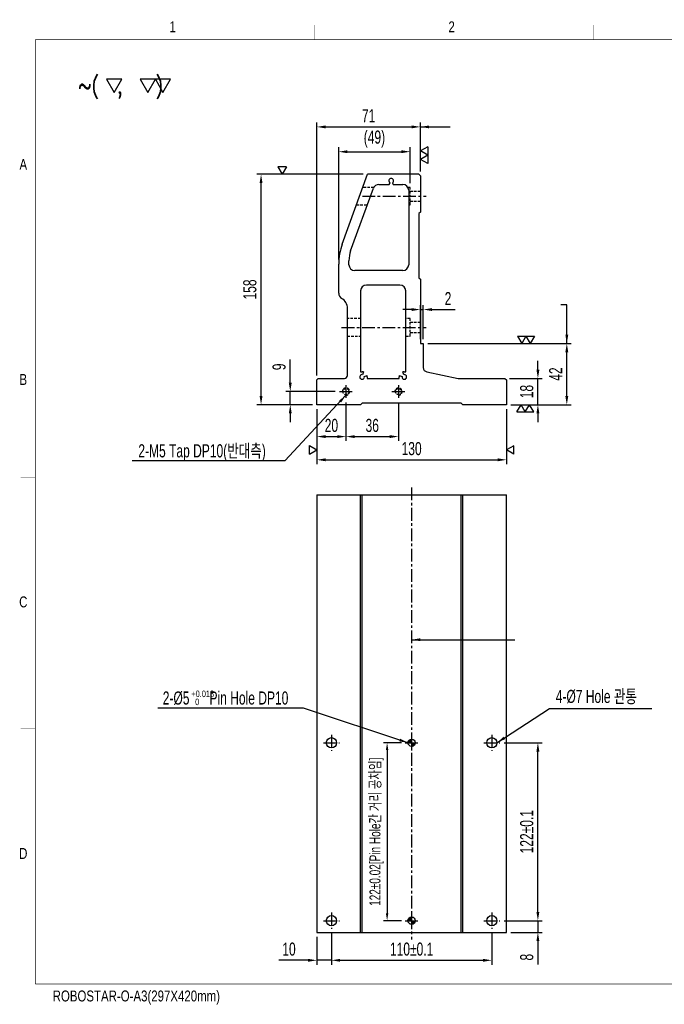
# Model space of a CAD drawing. Extents: x 8372 to 9333, y -7417 to -6742.
# Tile 1 of 2: x 8372 to 8814, y -7417 to -6742. Entities that reach past the tile are written whole.
import ezdxf
from ezdxf.enums import TextEntityAlignment as Align

# ---------------------------------------------------------------- set-up
doc = ezdxf.new("R2010")
doc.units = 0
doc.header["$LTSCALE"] = 7
doc.header["$MEASUREMENT"] = 0
doc.linetypes.add('CENTER', pattern=[2, 1.25, -0.25, 0.25, -0.25])
doc.linetypes.add('HIDDEN', pattern=[0.375, 0.25, -0.125])
doc.layers.get('0').update_dxf_attribs({"linetype": 'CONTINUOUS'})
doc.layers.get('DEFPOINTS').update_dxf_attribs({"linetype": 'CONTINUOUS'})
for name, color, linetype in [('3', 4, 'CONTINUOUS'), ('CENTERLINE', 3, 'CENTER'), ('DIM', 4, 'CONTINUOUS'), ('DIMENSION', 4, 'CONTINUOUS'), ('HATCHLINE', 1, 'CONTINUOUS'), ('HIDDENLINE', 5, 'HIDDEN')]:
    doc.layers.add(name, color=color, linetype=linetype)
doc.styles.add('GHS', font='romans.shx', dxfattribs={"bigfont": 'ghs.shx'})
doc.styles.get("Standard").update_dxf_attribs({"font": 'Gulim.ttf', "width": 0.7})
doc.dimstyles.new('A3', dxfattribs={"dimscale": 2, "dimtxt": 3, "dimasz": 2, "dimexe": 1, "dimexo": 1, "dimgap": 1, "dimtad": 1, "dimdec": 4, "dimdsep": 46, "dimtxsty": 'Standard', "dimcen": 2.5, "dimclrd": 4, "dimclre": 4, "dimclrt": 9, "dimazin": 2, "dimtfac": 1, "dimtdec": 4, "dimtmove": 0, "dimatfit": 3, "dimfxl": 0, "dimtolj": 1, "dimarcsym": 0})

# ---------------------------------------------------------------- blocks, each defined once
blk = doc.blocks.new('A3-DJ')
at = {"const_width": 0.2}
for points in [[(30, 269), (410, 269)], [(30, 269), (30, 10)], [(30, 10), (410, 10)]]:
    blk.add_lwpolyline(points, dxfattribs=at)
at = {"layer": '3', "const_width": 0.05}
for points in [[(106.5, 273), (106.5, 269)], [(183, 273), (183, 269)], [(26, 200), (30, 200)], [(26, 149), (30, 149)], [(26, 80), (30, 80)]]:
    blk.add_lwpolyline(points, dxfattribs=at)
at = {"layer": '3', "width": 0.8}
for s, p in [('1', (67.68, 272.54)), ('2', (144.18, 272.54)), ('A', (26.72, 234.81)), ('B', (26.72, 175.81)), ('C', (26.72, 114.81)), ('D', (26.72, 45.81)), ('ROBOSTAR-O-A3(297X420mm)', (57.72, 6.36))]:
    blk.add_text(s, height=3, dxfattribs=at).set_placement(p, align=Align.MIDDLE)
blk = doc.blocks.new('*D10')
at = {"layer": 'DEFPOINTS', "color": 0}
for p in [(8576.02, -7367.91), (8586.02, -7365.41), (8576.02, -7387.07)]:
    blk.add_point(p, dxfattribs=at)
at = {"layer": 'DIMENSION', "color": 4, "lineweight": -2}
for p, q in [((8576.02, -7370.91), (8576.02, -7390.07)), ((8586.02, -7368.41), (8586.02, -7390.07)), ((8570.02, -7387.07), (8549.88, -7387.07)), ((8586.02, -7387.07), (8576.02, -7387.07)), ((8592.02, -7387.07), (8598.02, -7387.07))]:
    blk.add_line(p, q, dxfattribs=at)
at = {"layer": 'DIMENSION', "color": 4}
for points in [[(8570.02, -7386.07), (8570.02, -7388.07), (8576.02, -7387.07)], [(8592.02, -7386.07), (8592.02, -7388.07), (8586.02, -7387.07)]]:
    blk.add_solid(points, dxfattribs=at)
at = {"layer": 'DIMENSION', "color": 9, "insert": (8556.95, -7379.45), "char_height": 9, "attachment_point": 5}
blk.add_mtext('\\A1;10', dxfattribs=at)
blk = doc.blocks.new('*D8')
at = {"layer": 'DEFPOINTS', "color": 0}
for p in [(8586.02, -7365.41), (8696.02, -7365.41), (8696.02, -7387.07)]:
    blk.add_point(p, dxfattribs=at)
at = {"layer": 'DIMENSION', "color": 4, "lineweight": -2}
for p, q in [((8586.02, -7368.41), (8586.02, -7390.07)), ((8696.02, -7368.41), (8696.02, -7390.07)), ((8592.02, -7387.07), (8690.02, -7387.07))]:
    blk.add_line(p, q, dxfattribs=at)
at = {"layer": 'DIMENSION', "color": 4}
for points in [[(8592.02, -7386.07), (8592.02, -7388.07), (8586.02, -7387.07)], [(8690.02, -7386.07), (8690.02, -7388.07), (8696.02, -7387.07)]]:
    blk.add_solid(points, dxfattribs=at)
at = {"layer": 'DIMENSION', "color": 9, "insert": (8641.02, -7379.45), "char_height": 9, "attachment_point": 5}
blk.add_mtext('\\A1;110±0.1', dxfattribs=at)
blk = doc.blocks.new('*D7')
at = {"layer": 'DEFPOINTS', "color": 0}
for p in [(8636.52, -7237.91), (8624.22, -7359.91), (8636.52, -7359.91)]:
    blk.add_point(p, dxfattribs=at)
at = {"layer": 'DIMENSION', "color": 4, "lineweight": -2}
for p, q in [((8634.02, -7237.91), (8621.72, -7237.91)), ((8624.22, -7242.91), (8624.22, -7354.91)), ((8634.02, -7359.91), (8621.72, -7359.91))]:
    blk.add_line(p, q, dxfattribs=at)
at = {"layer": 'DIMENSION', "color": 4}
for points in [[(8623.38, -7242.91), (8625.05, -7242.91), (8624.22, -7237.91)], [(8623.38, -7354.91), (8625.05, -7354.91), (8624.22, -7359.91)]]:
    blk.add_solid(points, dxfattribs=at)
at = {"layer": 'DIMENSION', "color": 9, "insert": (8617.02, -7298.91), "char_height": 7.5, "attachment_point": 5, "rotation": 90}
blk.add_mtext('\\A1;122±0.02[Pin Hole간 거리 공차임]', dxfattribs=at)
blk = doc.blocks.new('*D6')
at = {"layer": 'DEFPOINTS', "color": 0}
for p in [(8701.52, -7237.91), (8727.59, -7237.91), (8701.52, -7359.91)]:
    blk.add_point(p, dxfattribs=at)
at = {"layer": 'DIMENSION', "color": 4, "lineweight": -2}
for p, q in [((8704.52, -7237.91), (8730.59, -7237.91)), ((8727.59, -7353.91), (8727.59, -7243.91)), ((8704.52, -7359.91), (8730.59, -7359.91))]:
    blk.add_line(p, q, dxfattribs=at)
at = {"layer": 'DIMENSION', "color": 4}
for points in [[(8726.59, -7243.91), (8728.59, -7243.91), (8727.59, -7237.91)], [(8726.59, -7353.91), (8728.59, -7353.91), (8727.59, -7359.91)]]:
    blk.add_solid(points, dxfattribs=at)
at = {"layer": 'DIMENSION', "color": 9, "insert": (8719.96, -7298.91), "char_height": 9, "attachment_point": 5, "rotation": 90}
blk.add_mtext('\\A1;122±0.1', dxfattribs=at)
blk = doc.blocks.new('*D9')
at = {"layer": 'DEFPOINTS', "color": 0}
for p in [(8701.52, -7359.91), (8727.59, -7359.91), (8706.02, -7367.91)]:
    blk.add_point(p, dxfattribs=at)
at = {"layer": 'DIMENSION', "color": 4, "lineweight": -2}
for p, q in [((8727.59, -7353.91), (8727.59, -7347.91)), ((8704.52, -7359.91), (8730.59, -7359.91)), ((8727.59, -7359.91), (8727.59, -7367.91)), ((8709.02, -7367.91), (8730.59, -7367.91)), ((8727.59, -7373.91), (8727.59, -7389.97))]:
    blk.add_line(p, q, dxfattribs=at)
at = {"layer": 'DIMENSION', "color": 4}
for points in [[(8726.59, -7353.91), (8728.59, -7353.91), (8727.59, -7359.91)], [(8726.59, -7373.91), (8728.59, -7373.91), (8727.59, -7367.91)]]:
    blk.add_solid(points, dxfattribs=at)
at = {"layer": 'DIMENSION', "color": 9, "insert": (8719.97, -7384.94), "char_height": 9, "attachment_point": 5, "rotation": 90}
blk.add_mtext('\\A1;8', dxfattribs=at)
blk = doc.blocks.new('*D11')
at = {"layer": 'DEFPOINTS', "color": 0}
for p in [(8537.79, -6848.13), (8610.87, -6848.13), (8576.02, -7006.13)]:
    blk.add_point(p, dxfattribs=at)
at = {"layer": 'DIMENSION', "color": 4, "lineweight": -2}
for p, q in [((8607.87, -6848.13), (8534.79, -6848.13)), ((8537.79, -7000.13), (8537.79, -6854.13)), ((8573.02, -7006.13), (8534.79, -7006.13))]:
    blk.add_line(p, q, dxfattribs=at)
at = {"layer": 'DIMENSION', "color": 4}
for points in [[(8536.79, -6854.13), (8538.79, -6854.13), (8537.79, -6848.13)], [(8536.79, -7000.13), (8538.79, -7000.13), (8537.79, -7006.13)]]:
    blk.add_solid(points, dxfattribs=at)
at = {"layer": 'DIMENSION', "color": 9, "insert": (8530.16, -6927.13), "char_height": 9, "attachment_point": 5, "rotation": 90}
blk.add_mtext('\\A1;158', dxfattribs=at)
blk = doc.blocks.new('SF21', base_point=(-8814, -6360.99))
at = {"layer": 'DIMENSION'}
for p, q in [((-8814, -6359.99), (-8813.42, -6360.99)), ((-8814, -6359.99), (-8812.84, -6359.99)), ((-8812.84, -6359.99), (-8813.42, -6360.99)), ((-8812.84, -6359.99), (-8812.26, -6360.99)), ((-8812.84, -6359.99), (-8811.69, -6359.99)), ((-8811.69, -6359.99), (-8812.26, -6360.99))]:
    blk.add_line(p, q, dxfattribs=at)
blk = doc.blocks.new('*D20')
at = {"layer": 'DEFPOINTS', "color": 0}
for p in [(8705.02, -6988.13), (8727.59, -6988.13), (8706.02, -7006.13)]:
    blk.add_point(p, dxfattribs=at)
at = {"layer": 'DIMENSION', "color": 4, "lineweight": -2}
for p, q in [((8727.59, -6982.13), (8727.59, -6976.13)), ((8708.02, -6988.13), (8730.59, -6988.13)), ((8727.59, -7006.13), (8727.59, -6988.13)), ((8709.02, -7006.13), (8730.59, -7006.13)), ((8727.59, -7012.13), (8727.59, -7018.13))]:
    blk.add_line(p, q, dxfattribs=at)
at = {"layer": 'DIMENSION', "color": 4}
for points in [[(8726.59, -6982.13), (8728.59, -6982.13), (8727.59, -6988.13)], [(8726.59, -7012.13), (8728.59, -7012.13), (8727.59, -7006.13)]]:
    blk.add_solid(points, dxfattribs=at)
at = {"layer": 'DIMENSION', "color": 9, "insert": (8719.96, -6997.13), "char_height": 9, "attachment_point": 5, "rotation": 90}
blk.add_mtext('\\A1;18', dxfattribs=at)
blk = doc.blocks.new('*D19')
at = {"layer": 'DEFPOINTS', "color": 0}
for p in [(8649.02, -6940.89), (8647.02, -6964.13), (8649.02, -6964.13)]:
    blk.add_point(p, dxfattribs=at)
at = {"layer": 'DIMENSION', "color": 4, "lineweight": -2}
for p, q in [((8647.02, -6961.13), (8647.02, -6937.89)), ((8649.02, -6961.13), (8649.02, -6937.89)), ((8641.02, -6940.89), (8635.02, -6940.89)), ((8647.02, -6940.89), (8649.02, -6940.89)), ((8655.02, -6940.89), (8670.93, -6940.89))]:
    blk.add_line(p, q, dxfattribs=at)
at = {"layer": 'DIMENSION', "color": 4}
for points in [[(8641.02, -6939.89), (8641.02, -6941.89), (8647.02, -6940.89)], [(8655.02, -6939.89), (8655.02, -6941.89), (8649.02, -6940.89)]]:
    blk.add_solid(points, dxfattribs=at)
at = {"layer": 'DIMENSION', "color": 9, "insert": (8665.97, -6933.37), "char_height": 9, "attachment_point": 5}
blk.add_mtext('\\A1;2', dxfattribs=at)
blk = doc.blocks.new('*D18')
at = {"layer": 'DEFPOINTS', "color": 0}
for p in [(8649.02, -6964.13), (8747.41, -6964.13), (8706.02, -7006.13)]:
    blk.add_point(p, dxfattribs=at)
at = {"layer": 'DIMENSION', "color": 4, "lineweight": -2}
for p, q in [((8652.02, -6964.13), (8750.41, -6964.13)), ((8747.41, -7000.13), (8747.41, -6970.13)), ((8709.02, -7006.13), (8750.41, -7006.13))]:
    blk.add_line(p, q, dxfattribs=at)
at = {"layer": 'DIMENSION', "color": 4}
for points in [[(8746.41, -6970.13), (8748.41, -6970.13), (8747.41, -6964.13)], [(8746.41, -7000.13), (8748.41, -7000.13), (8747.41, -7006.13)]]:
    blk.add_solid(points, dxfattribs=at)
at = {"layer": 'DIMENSION', "color": 9, "insert": (8739.79, -6985.13), "char_height": 9, "attachment_point": 5, "rotation": 90}
blk.add_mtext('\\A1;42', dxfattribs=at)
blk = doc.blocks.new('*D17')
at = {"layer": 'DEFPOINTS', "color": 0}
for p in [(8640.02, -6832.67), (8640.02, -6857.13), (8591.02, -6909.68)]:
    blk.add_point(p, dxfattribs=at)
at = {"layer": 'DIMENSION', "color": 4, "lineweight": -2}
for p, q in [((8591.02, -6906.68), (8591.02, -6829.67)), ((8640.02, -6854.13), (8640.02, -6829.67)), ((8597.02, -6832.67), (8634.02, -6832.67))]:
    blk.add_line(p, q, dxfattribs=at)
at = {"layer": 'DIMENSION', "color": 4}
for points in [[(8597.02, -6831.67), (8597.02, -6833.67), (8591.02, -6832.67)], [(8634.02, -6831.67), (8634.02, -6833.67), (8640.02, -6832.67)]]:
    blk.add_solid(points, dxfattribs=at)
at = {"layer": 'DIMENSION', "color": 9, "insert": (8615.52, -6824.01), "char_height": 9, "attachment_point": 5}
blk.add_mtext('\\A1;(49)', dxfattribs=at)
blk = doc.blocks.new('*D16')
at = {"layer": 'DEFPOINTS', "color": 0}
for p in [(8647.02, -6815.66), (8647.02, -6849.13), (8576.02, -6989.13)]:
    blk.add_point(p, dxfattribs=at)
at = {"layer": 'DIMENSION', "color": 4, "lineweight": -2}
for p, q in [((8576.02, -6986.13), (8576.02, -6812.66)), ((8582.02, -6815.66), (8641.02, -6815.66)), ((8647.02, -6846.13), (8647.02, -6812.66))]:
    blk.add_line(p, q, dxfattribs=at)
at = {"layer": 'DIMENSION', "color": 4}
for points in [[(8582.02, -6814.66), (8582.02, -6816.66), (8576.02, -6815.66)], [(8641.02, -6814.66), (8641.02, -6816.66), (8647.02, -6815.66)]]:
    blk.add_solid(points, dxfattribs=at)
at = {"layer": 'DIMENSION', "color": 9, "insert": (8611.52, -6808.04), "char_height": 9, "attachment_point": 5}
blk.add_mtext('\\A1;71', dxfattribs=at)
blk = doc.blocks.new('SF11', base_point=(-8650.02, -6556.68))
at = {"layer": 'DIMENSION'}
for p, q in [((-8650.02, -6555.68), (-8649.45, -6556.68)), ((-8650.02, -6555.68), (-8648.87, -6555.68)), ((-8648.87, -6555.68), (-8649.45, -6556.68))]:
    blk.add_line(p, q, dxfattribs=at)
blk = doc.blocks.new('*D15')
at = {"layer": 'DEFPOINTS', "color": 0}
for p in [(8576.02, -7006.13), (8596.02, -7001.63), (8596.02, -7028)]:
    blk.add_point(p, dxfattribs=at)
at = {"layer": 'DIMENSION', "color": 4, "lineweight": -2}
for p, q in [((8596.02, -7004.63), (8596.02, -7031)), ((8576.02, -7009.13), (8576.02, -7031)), ((8582.02, -7028), (8590.02, -7028))]:
    blk.add_line(p, q, dxfattribs=at)
at = {"layer": 'DIMENSION', "color": 4}
for points in [[(8582.02, -7027), (8582.02, -7029), (8576.02, -7028)], [(8590.02, -7027), (8590.02, -7029), (8596.02, -7028)]]:
    blk.add_solid(points, dxfattribs=at)
at = {"layer": 'DIMENSION', "color": 9, "insert": (8586.02, -7020.39), "char_height": 9, "attachment_point": 5}
blk.add_mtext('\\A1;20', dxfattribs=at)
blk = doc.blocks.new('*D14')
at = {"layer": 'DEFPOINTS', "color": 0}
for p in [(8596.02, -7001.63), (8632.02, -7001.63), (8632.02, -7028)]:
    blk.add_point(p, dxfattribs=at)
at = {"layer": 'DIMENSION', "color": 4, "lineweight": -2}
for p, q in [((8596.02, -7004.63), (8596.02, -7031)), ((8632.02, -7004.63), (8632.02, -7031)), ((8602.02, -7028), (8626.02, -7028))]:
    blk.add_line(p, q, dxfattribs=at)
at = {"layer": 'DIMENSION', "color": 4}
for points in [[(8602.02, -7027), (8602.02, -7029), (8596.02, -7028)], [(8626.02, -7027), (8626.02, -7029), (8632.02, -7028)]]:
    blk.add_solid(points, dxfattribs=at)
at = {"layer": 'DIMENSION', "color": 9, "insert": (8614.02, -7020.39), "char_height": 9, "attachment_point": 5}
blk.add_mtext('\\A1;36', dxfattribs=at)
blk = doc.blocks.new('*D13')
at = {"layer": 'DEFPOINTS', "color": 0}
for p in [(8557.82, -6997.13), (8591.52, -6997.13), (8576.02, -7006.13)]:
    blk.add_point(p, dxfattribs=at)
at = {"layer": 'DIMENSION', "color": 4, "lineweight": -2}
for p, q in [((8557.82, -6991.13), (8557.82, -6975.23)), ((8588.52, -6997.13), (8554.82, -6997.13)), ((8557.82, -7006.13), (8557.82, -6997.13)), ((8573.02, -7006.13), (8554.82, -7006.13)), ((8557.82, -7012.13), (8557.82, -7018.13))]:
    blk.add_line(p, q, dxfattribs=at)
at = {"layer": 'DIMENSION', "color": 4}
for points in [[(8556.82, -6991.13), (8558.82, -6991.13), (8557.82, -6997.13)], [(8556.82, -7012.13), (8558.82, -7012.13), (8557.82, -7006.13)]]:
    blk.add_solid(points, dxfattribs=at)
at = {"layer": 'DIMENSION', "color": 9, "insert": (8550.21, -6980.18), "char_height": 9, "attachment_point": 5, "rotation": 90}
blk.add_mtext('\\A1;9', dxfattribs=at)
blk = doc.blocks.new('*D12')
at = {"layer": 'DEFPOINTS', "color": 0}
for p in [(8576.02, -7006.13), (8706.02, -7006.13), (8706.02, -7043.92)]:
    blk.add_point(p, dxfattribs=at)
at = {"layer": 'DIMENSION', "color": 4, "lineweight": -2}
for p, q in [((8576.02, -7009.13), (8576.02, -7046.92)), ((8706.02, -7009.13), (8706.02, -7046.92)), ((8582.02, -7043.92), (8700.02, -7043.92))]:
    blk.add_line(p, q, dxfattribs=at)
at = {"layer": 'DIMENSION', "color": 4}
for points in [[(8582.02, -7042.92), (8582.02, -7044.92), (8576.02, -7043.92)], [(8700.02, -7042.92), (8700.02, -7044.92), (8706.02, -7043.92)]]:
    blk.add_solid(points, dxfattribs=at)
at = {"layer": 'DIMENSION', "color": 9, "insert": (8641.02, -7036.29), "char_height": 9, "attachment_point": 5}
blk.add_mtext('\\A1;130', dxfattribs=at)

msp = doc.modelspace()

# ---------------------------------------------------------------- hatches: boundary and pattern name
at = {"layer": 'HATCHLINE'}
h = msp.add_hatch(dxfattribs=at)
h.set_pattern_fill('ANSI31', color=256, scale=0.2, style=0)
h.set_pattern_definition([(45, (17491.0882, -462.3449), (-0.449012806, 0.449012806), [])])
h.paths.add_polyline_path([(8641.02, -7235.41, 0.414214), (8638.52, -7237.91), (8641.02, -7237.91)])
h.paths.add_polyline_path([(8641.02, -7240.41, 0.414214), (8643.52, -7237.91), (8641.02, -7237.91)])
h = msp.add_hatch(dxfattribs=at)
h.set_pattern_fill('ANSI31', color=256, scale=0.2, style=0)
h.set_pattern_definition([(45, (17491.0882, -584.3449), (-0.449012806, 0.449012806), [])])
h.paths.add_polyline_path([(8641.02, -7357.41, 0.414214), (8638.52, -7359.91), (8641.02, -7359.91)])
h.paths.add_polyline_path([(8641.02, -7362.41, 0.414214), (8643.52, -7359.91), (8641.02, -7359.91)])

# ---------------------------------------------------------------- linework, layer by layer
for p, q in [((8593.43, -6896), (8610.87, -6848.13)), ((8646.02, -6848.13), (8610.87, -6848.13)), ((8646.02, -6848.13), (8647.02, -6849.13)), ((8647.02, -6849.13), (8647.02, -6874.13)), ((8599.22, -6900.55), (8614.81, -6857.76)), ((8618.57, -6855.13), (8625.57, -6855.13)), ((8625.57, -6855.13), (8626.22, -6854.01)), ((8627.82, -6854.01), (8628.46, -6855.13)), ((8628.46, -6855.13), (8635.02, -6855.13)), ((8639.02, -6859.13), (8639.02, -6910.13)), ((8647.02, -6874.13), (8646.02, -6875.13)), ((8646.02, -6875.13), (8646.02, -6919.13)), ((8591.02, -6929.73), (8591.02, -6909.68)), ((8598.02, -6910.13), (8598.02, -6907.39)), ((8635.02, -6914.13), (8602.02, -6914.13)), ((8646.02, -6919.13), (8647.02, -6920.13)), ((8633.02, -6924.13), (8610.02, -6924.13)), ((8647.02, -6920.13), (8647.02, -6964.13)), ((8606.02, -6928.13), (8606.02, -6983.53)), ((8637.02, -6983.53), (8637.02, -6928.13)), ((8597.02, -6986.13), (8597.02, -6940.13)), ((8647.02, -6964.13), (8649.02, -6964.13)), ((8649.02, -6964.13), (8649.02, -6980.69)), ((8606.02, -6983.53), (8607.02, -6983.53)), ((8607.95, -6983.65), (8607.43, -6985.58)), ((8608.56, -6986.71), (8610.49, -6986.2)), ((8610.62, -6987.13), (8610.62, -6988.13)), ((8632.42, -6988.13), (8632.42, -6987.13)), ((8632.54, -6986.2), (8634.47, -6986.71)), ((8635.6, -6985.58), (8635.08, -6983.65)), ((8636.02, -6983.53), (8637.02, -6983.53)), ((8651.4, -6983.62), (8673.02, -6988.13)), ((8576.02, -6989.13), (8577.02, -6988.13)), ((8576.02, -7006.13), (8576.02, -6989.13)), ((8577.02, -6988.13), (8595.02, -6988.13)), ((8610.62, -6988.13), (8632.42, -6988.13)), ((8673.02, -6988.13), (8705.02, -6988.13)), ((8705.02, -6988.13), (8706.02, -6989.13)), ((8706.02, -6989.13), (8706.02, -7006.13)), ((8606.02, -7006.13), (8576.02, -7006.13)), ((8607.02, -7005.13), (8606.02, -7006.13)), ((8675.02, -7005.13), (8607.02, -7005.13)), ((8676.02, -7006.13), (8675.02, -7005.13)), ((8706.02, -7006.13), (8676.02, -7006.13)), ((8576.02, -7067.91), (8706.02, -7067.91)), ((8576.02, -7067.91), (8576.02, -7367.91)), ((8606.02, -7367.91), (8606.02, -7067.91)), ((8607.02, -7367.91), (8607.02, -7067.91)), ((8675.02, -7367.91), (8675.02, -7067.91)), ((8676.02, -7367.91), (8676.02, -7067.91)), ((8706.02, -7367.91), (8706.02, -7067.91)), ((8576.02, -7367.91), (8706.02, -7367.91))]:
    msp.add_line(p, q)
for centre, radius in [((8586.02, -7237.91), 3.5), ((8641.02, -7237.91), 2.5), ((8696.02, -7237.91), 3.5), ((8586.02, -7359.91), 3.5), ((8641.02, -7359.91), 2.5), ((8696.02, -7359.91), 3.5)]:
    msp.add_circle(centre, radius)
for centre, radius, start, end in [((8627.02, -6852.63), 1.6, 300, 240), ((8618.57, -6859.13), 4, 90, 159.98643), ((8635.02, -6859.13), 4, 0, 90), ((8631.02, -6909.68), 40, 159.98643, 180), ((8618.02, -6907.39), 20, 159.98643, 180), ((8602.02, -6910.13), 4, 180, 270), ((8635.02, -6910.13), 4, 270, 0), ((8610.02, -6928.13), 4, 90, 180), ((8633.02, -6928.13), 4, 0, 90), ((8595.02, -6929.73), 4, 180, 240), ((8589.02, -6940.13), 8, 0, 60), ((8595.02, -6986.13), 2, 270, 0), ((8607.02, -6987.13), 1.6, 75, 15), ((8607.02, -6987.13), 3.6, 75, 90), ((8607.02, -6987.13), 3.6, 360, 15), ((8636.02, -6987.13), 3.6, 165, 180), ((8636.02, -6987.13), 1.6, 165, 105), ((8636.02, -6987.13), 3.6, 90, 105), ((8652.02, -6980.69), 3, 180, 258.23171)]:
    msp.add_arc(centre, radius, start, end)
at = {"layer": 'CENTERLINE'}
for p, q in [((8607.23, -6863.13), (8651.02, -6863.13)), ((8593.02, -6953.13), (8651.02, -6953.13)), ((8596.02, -6992.63), (8596.02, -7001.63)), ((8632.02, -6992.63), (8632.02, -7001.63)), ((8591.52, -6997.13), (8600.52, -6997.13)), ((8627.52, -6997.13), (8636.52, -6997.13)), ((8641.02, -7062.91), (8641.02, -7372.91)), ((8586.02, -7232.41), (8586.02, -7243.41)), ((8641.02, -7233.41), (8641.02, -7242.41)), ((8696.02, -7232.41), (8696.02, -7243.41)), ((8580.52, -7237.91), (8591.52, -7237.91)), ((8636.52, -7237.91), (8645.52, -7237.91)), ((8690.52, -7237.91), (8701.52, -7237.91)), ((8586.02, -7354.41), (8586.02, -7365.41)), ((8641.02, -7355.41), (8641.02, -7364.41)), ((8696.02, -7354.41), (8696.02, -7365.41)), ((8580.52, -7359.91), (8591.52, -7359.91)), ((8636.52, -7359.91), (8645.52, -7359.91)), ((8690.52, -7359.91), (8701.52, -7359.91))]:
    msp.add_line(p, q, dxfattribs=at)
at = {"layer": 'DIMENSION'}
for points in [[(8442.41, -6782.99), (8431.91, -6782.99), (8437.16, -6792.09)], [(8465.32, -6782.99), (8454.82, -6782.99), (8460.07, -6792.09)], [(8475.82, -6782.99), (8465.32, -6782.99), (8470.57, -6792.09)]]:
    msp.add_lwpolyline(points, close=True, dxfattribs=at)
at = {"layer": 'HIDDENLINE'}
for p, q in [((8615.1, -6857.13), (8607.59, -6857.13)), ((8640.02, -6857.13), (8638.48, -6857.13)), ((8640.02, -6869.13), (8640.02, -6857.13)), ((8640.02, -6859.63), (8647.02, -6859.63)), ((8603.22, -6869.13), (8610.67, -6869.13)), ((8639.02, -6869.13), (8640.02, -6869.13)), ((8640.02, -6866.63), (8647.02, -6866.63)), ((8606.02, -6947.13), (8597.02, -6947.13)), ((8640.02, -6947.13), (8637.02, -6947.13)), ((8640.02, -6959.13), (8640.02, -6947.13)), ((8640.02, -6949.63), (8647.02, -6949.63)), ((8597.02, -6959.13), (8606.02, -6959.13)), ((8637.02, -6959.13), (8640.02, -6959.13)), ((8640.02, -6956.63), (8647.02, -6956.63))]:
    msp.add_line(p, q, dxfattribs=at)
for centre in [(8596.02, -6997.13), (8632.02, -6997.13)]:
    msp.add_circle(centre, 2.07, dxfattribs=at)
for centre in [(8596.02, -6997.13), (8632.02, -6997.13)]:
    msp.add_arc(centre, 2.5, 270, 180, dxfattribs=at)

# ---------------------------------------------------------------- block references
at = {"xscale": 2.5, "yscale": 2.5, "zscale": 2.5}
msp.add_blockref('A3-DJ', (8307.99, -7428.36), dxfattribs=at)
at = {"layer": 'DIM', "yscale": 5}
for name, p, xscale, rotation in [('SF21', (8647.02, -6829.28), 5, 270), ('SF21', (8713.17, -7006.13), -5, 180), ('SF11', (8576.02, -7039.94), 5, 90), ('SF11', (8706.02, -7039.97), -5, 270)]:
    msp.add_blockref(name, p, dxfattribs=dict(at, xscale=xscale, rotation=rotation))
for name, p, xscale in [('SF11', (8555.16, -6848.13), -5), ('SF21', (8713.62, -6964.13), 5)]:
    msp.add_blockref(name, p, dxfattribs=dict(at, xscale=xscale))

# ---------------------------------------------------------------- texts
at = {"color": 9, "width": 0.7}
for s, height, p in [('2-M5 Tap DP10(반대측)', 9, (8453.67, -7042.25)), ('2-%%c5      Pin Hole DP10', 9, (8470.4, -7211.73)), ('+0.018', 4.5, (8490.05, -7206.61)), ('4-%%c7 Hole 관통', 9, (8739.82, -7210.63)), ('0', 4.5, (8492.62, -7212.13))]:
    msp.add_text(s, height=height, dxfattribs=at).set_placement(p)
at = {"layer": 'DIMENSION', "style": 'GHS', "width": 0.8}
msp.add_text('~(  ,   )', height=11.088, dxfattribs=at).set_placement((8412.44, -6792.78))

# ---------------------------------------------------------------- dimensions: what is measured, and where the dimension line sits
at = {"layer": 'DIMENSION'}
for base, p1, p2, override, picture, middle in [((8647.02, -6815.66), (8576.02, -6989.13), (8647.02, -6849.13), {"dimscale": 3, "dimdec": 1}, '*D16', (8611.52, -6808.04)), ((8649.02, -6940.89), (8647.02, -6964.13), (8649.02, -6964.13), {"dimscale": 3, "dimdec": 1}, '*D19', (8665.97, -6933.37)), ((8596.02, -7028), (8576.02, -7006.13), (8596.02, -7001.63), {"dimscale": 3, "dimdec": 1}, '*D15', (8586.02, -7020.39)), ((8706.02, -7043.92), (8576.02, -7006.13), (8706.02, -7006.13), {"dimscale": 3, "dimdec": 1}, '*D12', (8641.02, -7036.29)), ((8632.02, -7028), (8596.02, -7001.63), (8632.02, -7001.63), {"dimscale": 3, "dimdec": 1}, '*D14', (8614.02, -7020.39)), ((8576.02, -7387.07), (8586.02, -7365.41), (8576.02, -7367.91), {"dimscale": 3, "dimdec": 1}, '*D10', (8556.95, -7379.45)), ((8696.02, -7387.07), (8586.02, -7365.41), (8696.02, -7365.41), {"dimscale": 3, "dimdec": 1, "dimtol": 1, "dimtp": 0.1, "dimtm": 0.1}, '*D8', (8641.02, -7379.45))]:
    dim = msp.add_linear_dim(base=base, p1=p1, p2=p2, dimstyle='A3', override=override, dxfattribs=at)
    dim.commit()
    dim.dimension.update_dxf_attribs({"geometry": picture, "text_midpoint": middle})
dim = msp.add_linear_dim(base=(8640.02, -6832.67), p1=(8591.02, -6909.68), p2=(8640.02, -6857.13), text='(<>)', dimstyle='A3', override={"dimscale": 3, "dimdec": 1}, dxfattribs=at)
dim.commit()
dim.dimension.update_dxf_attribs({"geometry": '*D17', "text_midpoint": (8615.52, -6824.01)})
for base, p1, p2, override, picture, middle in [((8537.79, -6848.13), (8576.02, -7006.13), (8610.87, -6848.13), {"dimscale": 3, "dimdec": 1}, '*D11', (8530.16, -6927.13)), ((8747.41, -6964.13), (8706.02, -7006.13), (8649.02, -6964.13), {"dimscale": 3, "dimdec": 1}, '*D18', (8739.79, -6985.13)), ((8557.82, -6997.13), (8576.02, -7006.13), (8591.52, -6997.13), {"dimscale": 3, "dimdec": 1}, '*D13', (8550.21, -6980.18)), ((8727.59, -6988.13), (8706.02, -7006.13), (8705.02, -6988.13), {"dimscale": 3, "dimdec": 1}, '*D20', (8719.96, -6997.13)), ((8727.59, -7237.91), (8701.52, -7359.91), (8701.52, -7237.91), {"dimscale": 3, "dimdec": 1, "dimtol": 1, "dimtp": 0.1, "dimtm": 0.1}, '*D6', (8719.96, -7298.91))]:
    dim = msp.add_linear_dim(base=base, p1=p1, p2=p2, angle=90, dimstyle='A3', override=override, dxfattribs=at)
    dim.commit()
    dim.dimension.update_dxf_attribs({"geometry": picture, "text_midpoint": middle})
dim = msp.add_linear_dim(base=(8624.22, -7359.91), p1=(8636.52, -7237.91), p2=(8636.52, -7359.91), angle=90, text='<>%%p0.02[Pin Hole간 거리 공차임]', dimstyle='A3', override={"dimscale": 2.5, "dimdec": 1}, dxfattribs=at)
dim.commit()
dim.dimension.update_dxf_attribs({"geometry": '*D7', "text_midpoint": (8624.22, -7298.91), "dimtype": 160})
dim = msp.add_linear_dim(base=(8727.59, -7359.91), p1=(8706.02, -7367.91), p2=(8701.52, -7359.91), angle=90, dimstyle='A3', override={"dimscale": 3, "dimdec": 1}, dxfattribs=at)
dim.commit()
dim.dimension.update_dxf_attribs({"geometry": '*D9', "text_midpoint": (8727.59, -7384.94), "dimtype": 160})

# ---------------------------------------------------------------- leaders
for points in [[(8647.02, -6815.66), (8667.49, -6815.66)], [(8747.41, -6964.13), (8747.41, -6937.57), (8743.21, -6937.57)], [(8596.02, -6999.63), (8554.17, -7044.71), (8449.41, -7044.71)], [(8641.02, -7167.28), (8711.75, -7167.28)], [(8638.52, -7237.91), (8566.9, -7214.28), (8467.03, -7214.28)], [(8699.52, -7237.91), (8735.47, -7214.43), (8805.8, -7214.43)]]:
    msp.add_leader(points, dimstyle='A3', override={"dimscale": 3, "dimdec": 1}, dxfattribs=at)

doc.saveas('drawing.dxf')
